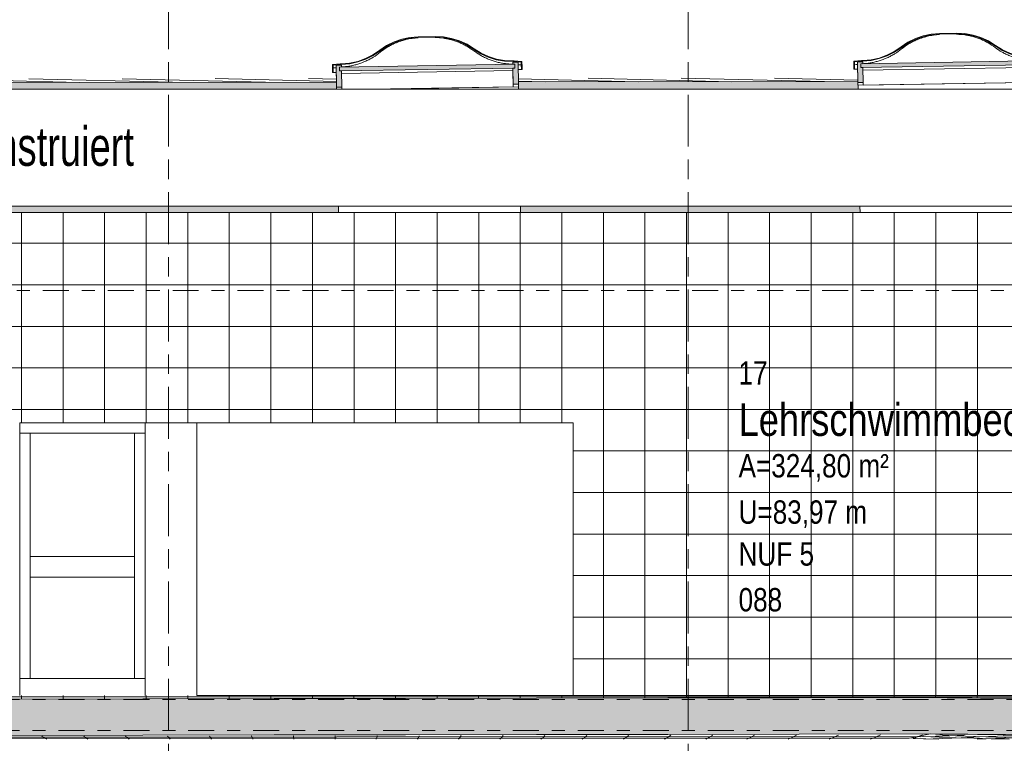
# Model space of a CAD drawing. Header units: metres. Extents: x -28 to 176, y -14 to 869.
# Tile 50 of 60: x 71.05 to 78.63, y -3.13 to 2.44. Entities that reach past the tile are written whole.
import ezdxf

# ---------------------------------------------------------------- set-up
doc = ezdxf.new("R2010")
doc.units = ezdxf.units.M
doc.linetypes.add('_Ebene_', pattern=[0.4, 0.2, -0.1, 0, -0.1])
doc.linetypes.add('_Rasterlinie_', pattern=[0.75, 0.4, -0.1, 0.15, -0.1])
for name, color, linetype, lineweight in [('A_Ebenen', 130, 'Continuous', 5), ('A_Fassade', 113, 'Continuous', 5), ('A_Fenster', 45, 'Continuous', 5), ('A_Geschossdecken', 7, 'Continuous', 5), ('A_Geschossdecken_Oberflächenschraffur', 7, 'Continuous', 5), ('A_Geschossdecken_Schraffur', 7, 'Continuous', 5), ('A_Linien_Feine Linien', 7, 'Continuous', 5), ('A_Notizen', 130, 'Continuous', 5), ('A_Raster', 128, 'Continuous', 5), ('A_Raum-Txt', 16, 'Continuous', 5), ('A_Tragwerksstützen', 7, 'Continuous', 5), ('A_Wand', 244, 'Continuous', 5), ('A_Wände_Oberflächenschraffur', 244, 'Continuous', 5)]:
    doc.layers.add(name, color=color, linetype=linetype, lineweight=lineweight)
doc.styles.add('Arial', font='arial.ttf', dxfattribs={"width": 0.8, "height": 0.18})
doc.styles.add('Arial_1', font='arial.ttf', dxfattribs={"width": 0.7, "height": 0.3})
doc.styles.add('Arial_B', font='txt', dxfattribs={"width": 0.8, "height": 0.25})
pattern_1 = [(0, (65.621176, -2.775), (0, 0.021), []), (90, (65.62118, -2.775), (-0.32, 2e-17), [])]
pattern_2 = [(359.998, (65.620176, -2.775), (7.33e-07, 0.021), []), (90, (65.62018, -2.775), (-0.32, 2e-17), [])]
pattern_3 = [(0, (65.62118, 18.958), (0, 0.32), []), (90, (65.62118, 18.958), (-0.32, 2e-17), [])]

# ---------------------------------------------------------------- blocks, each defined once
blk = doc.blocks.new('FP_37-D')
at = {"layer": 'A_Geschossdecken_Oberflächenschraffur', "color": 133}
for p, q in [((-3.2478, -3.0964), (1.2434, -3.0945)), ((-3.2478, -3.0964), (1.2434, -3.0945)), ((-3.2477, -3.0892), (1.2733, -3.0847)), ((-3.2477, -3.0892), (1.2733, -3.0847)), ((-0.9754, -3.0911), (-0.995, -3.0796)), ((-0.9754, -3.0911), (-0.995, -3.0796)), ((-0.9565, -3.1026), (-0.9754, -3.0911)), ((-0.9565, -3.1026), (-0.9754, -3.0911)), ((-0.6554, -3.0908), (-0.6721, -3.0791)), ((-0.6554, -3.0908), (-0.6721, -3.0791)), ((-0.6394, -3.1026), (-0.6554, -3.0908)), ((-0.6394, -3.1026), (-0.6554, -3.0908)), ((-0.3354, -3.0906), (-0.3492, -3.0786)), ((-0.3354, -3.0906), (-0.3492, -3.0786)), ((-0.3222, -3.1026), (-0.3354, -3.0906)), ((-0.3222, -3.1026), (-0.3354, -3.0906)), ((-0.0154, -3.0903), (-0.0263, -3.0781)), ((-0.0154, -3.0903), (-0.0263, -3.0781)), ((-0.0051, -3.1026), (-0.0154, -3.0903)), ((-0.0051, -3.1026), (-0.0154, -3.0903)), ((0.3046, -3.0901), (0.2965, -3.0776)), ((0.3046, -3.0901), (0.2965, -3.0776)), ((0.312, -3.1026), (0.3046, -3.0901)), ((0.312, -3.1026), (0.3046, -3.0901)), ((0.6246, -3.0898), (0.6194, -3.0771)), ((0.6246, -3.0898), (0.6194, -3.0771)), ((0.6291, -3.1026), (0.6246, -3.0898)), ((0.6291, -3.1026), (0.6246, -3.0898)), ((0.9446, -3.0896), (0.9423, -3.0766)), ((0.9446, -3.0896), (0.9423, -3.0766)), ((0.9463, -3.1026), (0.9446, -3.0896)), ((0.9463, -3.1026), (0.9446, -3.0896)), ((1.2434, -3.0945), (5.733, -3.0927)), ((1.2434, -3.0945), (5.733, -3.0927)), ((1.2634, -3.1026), (1.2646, -3.0893)), ((1.2634, -3.1026), (1.2646, -3.0893)), ((1.2646, -3.0893), (1.2652, -3.0761)), ((1.2646, -3.0893), (1.2652, -3.0761)), ((1.2733, -3.0847), (5.7927, -3.0804)), ((1.2733, -3.0847), (5.7927, -3.0804)), ((1.5805, -3.1026), (1.5846, -3.0891)), ((1.5805, -3.1026), (1.5846, -3.0891)), ((1.5846, -3.0891), (1.5881, -3.0757)), ((1.5846, -3.0891), (1.5881, -3.0757)), ((1.8976, -3.1026), (1.9046, -3.0889)), ((1.8976, -3.1026), (1.9046, -3.0889)), ((1.9046, -3.0889), (1.9109, -3.0752)), ((1.9046, -3.0889), (1.9109, -3.0752)), ((2.2147, -3.1026), (2.2246, -3.0886)), ((2.2147, -3.1026), (2.2246, -3.0886)), ((2.2246, -3.0886), (2.2338, -3.0747)), ((2.2246, -3.0886), (2.2338, -3.0747)), ((2.5319, -3.1026), (2.5446, -3.0884)), ((2.5319, -3.1026), (2.5446, -3.0884)), ((2.5446, -3.0884), (2.5567, -3.0742)), ((2.5446, -3.0884), (2.5567, -3.0742)), ((2.849, -3.1026), (2.8646, -3.0881)), ((2.849, -3.1026), (2.8646, -3.0881)), ((2.8646, -3.0881), (2.8796, -3.0737)), ((2.8646, -3.0881), (2.8796, -3.0737)), ((3.1661, -3.1026), (3.1846, -3.0879)), ((3.1661, -3.1026), (3.1846, -3.0879)), ((3.1846, -3.0879), (3.2024, -3.0732)), ((3.1846, -3.0879), (3.2024, -3.0732)), ((3.4832, -3.1026), (3.5046, -3.0876)), ((3.4832, -3.1026), (3.5046, -3.0876)), ((3.5046, -3.0876), (3.5253, -3.0727)), ((3.5046, -3.0876), (3.5253, -3.0727)), ((3.8004, -3.1026), (3.8246, -3.0874)), ((3.8004, -3.1026), (3.8246, -3.0874)), ((3.8246, -3.0874), (3.8482, -3.0722)), ((3.8246, -3.0874), (3.8482, -3.0722)), ((4.1175, -3.1026), (4.1446, -3.0871)), ((4.1175, -3.1026), (4.1446, -3.0871)), ((4.1446, -3.0871), (4.1711, -3.0717)), ((4.1446, -3.0871), (4.1711, -3.0717)), ((4.4346, -3.1026), (4.4646, -3.0869)), ((4.4346, -3.1026), (4.4646, -3.0869)), ((4.4646, -3.0869), (4.494, -3.0712)), ((4.4646, -3.0869), (4.494, -3.0712)), ((4.7517, -3.1026), (4.7846, -3.0866)), ((4.7517, -3.1026), (4.7846, -3.0866)), ((4.7846, -3.0866), (4.8168, -3.0707)), ((4.7846, -3.0866), (4.8168, -3.0707)), ((5.0688, -3.1026), (5.1046, -3.0864)), ((5.0688, -3.1026), (5.1046, -3.0864)), ((5.1046, -3.0864), (5.1397, -3.0702)), ((5.1046, -3.0864), (5.1397, -3.0702)), ((5.386, -3.1026), (5.4246, -3.0861)), ((5.386, -3.1026), (5.4246, -3.0861)), ((5.4246, -3.0861), (5.4626, -3.0697)), ((5.4246, -3.0861), (5.4626, -3.0697)), ((5.7222, -3.0949), (5.7855, -3.0692)), ((5.7222, -3.0949), (5.7855, -3.0692))]:
    blk.add_line(p, q, dxfattribs=at)
blk = doc.blocks.new('FP_38-D')
at = {"layer": 'A_Geschossdecken_Oberflächenschraffur', "color": 133}
for p, q in [((5.813, -3.0997), (5.7142, -3.0966)), ((5.813, -3.0997), (5.7142, -3.0966)), ((5.77, -3.0851), (5.8838, -3.0803)), ((5.77, -3.0851), (5.8838, -3.0803)), ((5.9145, -3.087), (5.7836, -3.0822)), ((5.9145, -3.087), (5.7836, -3.0822)), ((5.7967, -3.1026), (5.9415, -3.0963)), ((5.7967, -3.1026), (5.9415, -3.0963)), ((5.9127, -3.1026), (5.813, -3.0997)), ((5.9127, -3.1026), (5.813, -3.0997)), ((5.8838, -3.0803), (5.9964, -3.0757)), ((5.8838, -3.0803), (5.9964, -3.0757)), ((6.0416, -3.0756), (5.8903, -3.0695)), ((6.0416, -3.0756), (5.8903, -3.0695)), ((6.047, -3.0914), (5.9145, -3.087)), ((6.047, -3.0914), (5.9145, -3.087)), ((5.9415, -3.0963), (6.0845, -3.0904)), ((5.9415, -3.0963), (6.0845, -3.0904)), ((5.9964, -3.0757), (6.1078, -3.0714)), ((5.9964, -3.0757), (6.1078, -3.0714)), ((6.1951, -3.0812), (6.0416, -3.0756)), ((6.1951, -3.0812), (6.0416, -3.0756)), ((6.1811, -3.0954), (6.047, -3.0914)), ((6.1811, -3.0954), (6.047, -3.0914)), ((6.0845, -3.0904), (6.2255, -3.0848)), ((6.0845, -3.0904), (6.2255, -3.0848)), ((6.3167, -3.0992), (6.1811, -3.0954)), ((6.3167, -3.0992), (6.1811, -3.0954)), ((6.3508, -3.0864), (6.1951, -3.0812)), ((6.3508, -3.0864), (6.1951, -3.0812)), ((6.2069, -3.1026), (6.3485, -3.097)), ((6.2069, -3.1026), (6.3485, -3.097)), ((6.2255, -3.0848), (6.3646, -3.0797)), ((6.2255, -3.0848), (6.3646, -3.0797)), ((6.4539, -3.1026), (6.3167, -3.0992)), ((6.4539, -3.1026), (6.3167, -3.0992)), ((6.3485, -3.097), (6.4882, -3.0918)), ((6.3485, -3.097), (6.4882, -3.0918)), ((6.5086, -3.0911), (6.3508, -3.0864)), ((6.5086, -3.0911), (6.3508, -3.0864)), ((6.3646, -3.0797), (6.5018, -3.075)), ((6.3646, -3.0797), (6.5018, -3.075)), ((6.5616, -3.0795), (6.4067, -3.0741)), ((6.5616, -3.0795), (6.4067, -3.0741)), ((6.4882, -3.0918), (6.626, -3.0869)), ((6.4882, -3.0918), (6.626, -3.0869)), ((6.6686, -3.0954), (6.5086, -3.0911)), ((6.6686, -3.0954), (6.5086, -3.0911)), ((6.7186, -3.0845), (6.5616, -3.0795)), ((6.7186, -3.0845), (6.5616, -3.0795)), ((6.6171, -3.1026), (6.7555, -3.0977)), ((6.6171, -3.1026), (6.7555, -3.0977)), ((6.626, -3.0869), (6.7619, -3.0825)), ((6.626, -3.0869), (6.7619, -3.0825)), ((6.8307, -3.0992), (6.6686, -3.0954)), ((6.8307, -3.0992), (6.6686, -3.0954)), ((6.8778, -3.089), (6.7186, -3.0845)), ((6.8778, -3.089), (6.7186, -3.0845)), ((6.7555, -3.0977), (6.892, -3.0932)), ((6.7555, -3.0977), (6.892, -3.0932)), ((6.7619, -3.0825), (6.8958, -3.0785)), ((6.7619, -3.0825), (6.8958, -3.0785)), ((6.995, -3.1026), (6.8307, -3.0992)), ((6.995, -3.1026), (6.8307, -3.0992)), ((7.0391, -3.0931), (6.8778, -3.089)), ((7.0391, -3.0931), (6.8778, -3.089)), ((6.892, -3.0932), (7.0265, -3.0891)), ((6.892, -3.0932), (7.0265, -3.0891)), ((7.0815, -3.0835), (6.9231, -3.0787)), ((7.0815, -3.0835), (6.9231, -3.0787)), ((7.0265, -3.0891), (7.1591, -3.0853)), ((7.0265, -3.0891), (7.1591, -3.0853)), ((7.0274, -3.1026), (7.1625, -3.0984)), ((7.0274, -3.1026), (7.1625, -3.0984)), ((7.2027, -3.0967), (7.0391, -3.0931)), ((7.2027, -3.0967), (7.0391, -3.0931)), ((7.242, -3.0878), (7.0815, -3.0835)), ((7.242, -3.0878), (7.0815, -3.0835)), ((7.1591, -3.0853), (7.2897, -3.082)), ((7.1591, -3.0853), (7.2897, -3.082)), ((7.1625, -3.0984), (7.2957, -3.0946)), ((7.1625, -3.0984), (7.2957, -3.0946)), ((7.3684, -3.0999), (7.2027, -3.0967)), ((7.3684, -3.0999), (7.2027, -3.0967)), ((7.4047, -3.0917), (7.242, -3.0878)), ((7.4047, -3.0917), (7.242, -3.0878)), ((7.2957, -3.0946), (7.4269, -3.0912)), ((7.2957, -3.0946), (7.4269, -3.0912)), ((7.5362, -3.1026), (7.3684, -3.0999)), ((7.5362, -3.1026), (7.3684, -3.0999)), ((7.5696, -3.0951), (7.4047, -3.0917)), ((7.5696, -3.0951), (7.4047, -3.0917)), ((7.4269, -3.0912), (7.5562, -3.0882)), ((7.4269, -3.0912), (7.5562, -3.0882)), ((7.4376, -3.1026), (7.5694, -3.0991)), ((7.4376, -3.1026), (7.5694, -3.0991)), ((7.6013, -3.0875), (7.4394, -3.0834)), ((7.6013, -3.0875), (7.4394, -3.0834)), ((7.5562, -3.0882), (7.6836, -3.0856)), ((7.5562, -3.0882), (7.6836, -3.0856)), ((7.5694, -3.0991), (7.6994, -3.096)), ((7.5694, -3.0991), (7.6994, -3.096)), ((7.7367, -3.098), (7.5696, -3.0951)), ((7.7367, -3.098), (7.5696, -3.0951)), ((7.7653, -3.0911), (7.6013, -3.0875)), ((7.7653, -3.0911), (7.6013, -3.0875)), ((7.6994, -3.096), (7.8273, -3.0933)), ((7.6994, -3.096), (7.8273, -3.0933)), ((7.9059, -3.1005), (7.7367, -3.098)), ((7.9059, -3.1005), (7.7367, -3.098)), ((7.9316, -3.0943), (7.7653, -3.0911)), ((7.9316, -3.0943), (7.7653, -3.0911)), ((7.8273, -3.0933), (7.9534, -3.091)), ((7.8273, -3.0933), (7.9534, -3.091)), ((7.8478, -3.1026), (7.9764, -3.0998)), ((7.8478, -3.1026), (7.9764, -3.0998)), ((8.0774, -3.1026), (7.9059, -3.1005)), ((8.0774, -3.1026), (7.9059, -3.1005)), ((8.1001, -3.0971), (7.9316, -3.0943)), ((8.1001, -3.0971), (7.9316, -3.0943)), ((7.9534, -3.091), (8.0775, -3.0891)), ((7.9534, -3.091), (8.0775, -3.0891)), ((8.1006, -3.0911), (7.9555, -3.088)), ((8.1006, -3.0911), (7.9555, -3.088)), ((7.9764, -3.0998), (8.103, -3.0974)), ((7.9764, -3.0998), (8.103, -3.0974)), ((8.2707, -3.0994), (8.1001, -3.0971)), ((8.2707, -3.0994), (8.1001, -3.0971)), ((8.2475, -3.0938), (8.1006, -3.0911)), ((8.2475, -3.0938), (8.1006, -3.0911)), ((8.103, -3.0974), (8.2277, -3.0955)), ((8.103, -3.0974), (8.2277, -3.0955)), ((8.2277, -3.0955), (8.3504, -3.0939)), ((8.2277, -3.0955), (8.3504, -3.0939)), ((8.396, -3.0961), (8.2475, -3.0938)), ((8.396, -3.0961), (8.2475, -3.0938)), ((8.258, -3.1026), (8.3703, -3.1007)), ((8.258, -3.1026), (8.3703, -3.1007)), ((8.4435, -3.1012), (8.2707, -3.0994)), ((8.4435, -3.1012), (8.2707, -3.0994)), ((8.3504, -3.0939), (8.4536, -3.0929)), ((8.3504, -3.0939), (8.4536, -3.0929)), ((8.3703, -3.1007), (8.4536, -3.0996)), ((8.3703, -3.1007), (8.4536, -3.0996)), ((8.4536, -3.0969), (8.396, -3.0961)), ((8.4536, -3.0969), (8.396, -3.0961)), ((8.4536, -3.1013), (8.4435, -3.1012)), ((8.4536, -3.1013), (8.4435, -3.1012)), ((8.6975, -3.0963), (8.6936, -3.0963)), ((8.6975, -3.0963), (8.6936, -3.0963)), ((8.6936, -3.0971), (8.6976, -3.0971)), ((8.6936, -3.0971), (8.6976, -3.0971)), ((8.6981, -3.0998), (8.6936, -3.0997)), ((8.6981, -3.0998), (8.6936, -3.0997)), ((8.6936, -3.1023), (8.6985, -3.1022)), ((8.6936, -3.1023), (8.6985, -3.1022))]:
    blk.add_line(p, q, dxfattribs=at)
blk = doc.blocks.new('STB Stütze - rechteckig1 - STB 400 x 400-8104272-D')
at = {"layer": 'A_Tragwerksstützen', "color": 250, "lineweight": 9}
for p, q in [((-0.2, -0.6651), (0.2, -0.6651)), ((0.2, -0.6651), (0.2, -2.7655))]:
    blk.add_line(p, q, dxfattribs=at)
blk = doc.blocks.new('Rectangular Mullion - 80mm x 80mm-8069867-D')
at = {"layer": 'A_Fassade', "color": 250, "lineweight": 9}
for p, q in [((-0.28, -0.7451), (-0.2, -0.7451)), ((-0.28, -1.7751), (-0.28, -0.7451)), ((-0.2, -1.7751), (-0.2, -0.7451))]:
    blk.add_line(p, q, dxfattribs=at)
blk = doc.blocks.new('Rectangular Mullion - 80mm x 80mm-8069870-D')
at = {"layer": 'A_Fassade', "color": 250, "lineweight": 9}
for p, q in [((-1.165, -0.7451), (-1.165, -0.6651)), ((-0.2, -0.6651), (-1.165, -0.6651)), ((-0.2, -0.6651), (-0.2, -0.7451)), ((-0.2, -0.7451), (-1.165, -0.7451))]:
    blk.add_line(p, q, dxfattribs=at)
blk = doc.blocks.new('Rectangular Mullion - 80mm x 160mm-8069873-D')
at = {"layer": 'A_Fassade', "color": 250, "lineweight": 9}
for p, q in [((-1.165, -2.7664), (-1.165, -2.6351)), ((-1.165, -2.6351), (-0.2, -2.6351)), ((-0.2, -2.6351), (-0.2, -2.7664))]:
    blk.add_line(p, q, dxfattribs=at)
blk = doc.blocks.new('Rectangular Mullion - 80mm x 80mm-8069874-D')
at = {"layer": 'A_Fassade', "color": 250, "lineweight": 9}
for p, q in [((-1.165, -1.7751), (-1.165, -2.6351)), ((-1.085, -1.7751), (-1.085, -2.6351)), ((-1.085, -2.6351), (-1.165, -2.6351))]:
    blk.add_line(p, q, dxfattribs=at)
blk = doc.blocks.new('Rectangular Mullion - 80mm x 80mm-8069879-D')
at = {"layer": 'A_Fassade', "color": 250, "lineweight": 9}
for p, q in [((-0.28, -2.6351), (-0.28, -1.7751)), ((-0.2, -2.6351), (-0.2, -1.7751)), ((-0.2, -2.6351), (-0.28, -2.6351))]:
    blk.add_line(p, q, dxfattribs=at)
blk = doc.blocks.new('Rectangular Mullion - 80mm x 80mm-8069880-D')
at = {"layer": 'A_Fassade', "color": 250, "lineweight": 9}
for p, q in [((-1.165, -0.7451), (-1.085, -0.7451)), ((-1.165, -0.7451), (-1.165, -1.7751)), ((-1.085, -0.7451), (-1.085, -1.7751))]:
    blk.add_line(p, q, dxfattribs=at)
blk = doc.blocks.new('Rectangular Mullion - 80mm x 160mm-8069882-D')
at = {"layer": 'A_Fassade', "color": 250, "lineweight": 9}
for p, q in [((-1.085, -1.8551), (-1.085, -1.6951)), ((-0.28, -1.6951), (-1.085, -1.6951)), ((-0.28, -1.6951), (-0.28, -1.8551)), ((-0.28, -1.8551), (-1.085, -1.8551))]:
    blk.add_line(p, q, dxfattribs=at)
blk = doc.blocks.new('FE Dachkuppel rechteckig - 2320 x 1400-V47-D')
at = {"layer": 'A_Fenster', "lineweight": 9}
for points in [[(1.2431, 2.0547), (1.2481, 2.0548), (1.2475, 2.0902), (1.3124, 2.0961), (1.3765, 2.1013), (1.4394, 2.1146), (1.5001, 2.136), (1.5575, 2.1649), (1.622, 2.2084), (1.6766, 2.2441), (1.7486, 2.2762), (1.8247, 2.2962), (1.9031, 2.3038), (2.0351, 2.306), (2.1136, 2.301), (2.1904, 2.2834), (2.2634, 2.2537), (2.385, 2.1785), (2.4434, 2.1514), (2.5047, 2.1321), (2.568, 2.1207), (2.6973, 2.1139), (2.6979, 2.0785), (2.7029, 2.0785), (2.7022, 2.1186), (2.6321, 2.1227), (2.5685, 2.1257), (2.5059, 2.1369), (2.4452, 2.1561), (2.3874, 2.1829), (2.2797, 2.2508), (2.222, 2.2776), (2.1612, 2.2968), (2.0986, 2.3079), (2.035, 2.311), (1.903, 2.3088), (1.8395, 2.3037), (1.7773, 2.2905), (1.7172, 2.2693), (1.6604, 2.2407), (1.5549, 2.1692), (1.4981, 2.1406), (1.438, 2.1195), (1.3726, 2.106), (1.2424, 2.0947), (1.2429, 2.0619)], [(1.2982, 2.0458), (2.648, 2.0679), (2.6475, 2.0979), (1.2977, 2.0758), (1.2979, 2.0619)]]:
    blk.add_hatch(color=253, dxfattribs=at).paths.add_polyline_path(points, flags=0)
h = blk.add_hatch(color=253, dxfattribs=at)
h.paths.add_polyline_path([(1.2753, 1.9204), (1.3153, 1.921), (1.3132, 2.0461), (1.2982, 2.0458), (1.2977, 2.0758), (1.3127, 2.0761), (1.3125, 2.0911), (1.2725, 2.0869), (1.2729, 2.0619)], flags=0)
h.paths.add_polyline_path([(2.6351, 1.9426), (2.6751, 1.9433), (2.6723, 2.1098), (2.6323, 2.1127), (2.6325, 2.0977), (2.6475, 2.0979), (2.648, 2.0679), (2.633, 2.0676), (2.6331, 2.0619)], flags=0)
at = {"layer": 'A_Fenster', "color": 250, "lineweight": 9}
for p, q in [((2.035, 2.311), (1.903, 2.3088)), ((1.9031, 2.3038), (2.0351, 2.306)), ((1.3023, 2.1009), (1.2424, 2.0947)), ((1.2424, 2.0947), (1.2431, 2.0547)), ((1.2424, 2.0947), (1.2426, 2.0729)), ((1.2426, 2.0729), (1.2433, 2.0329)), ((1.2431, 2.0547), (1.2481, 2.0548)), ((1.2433, 2.0329), (1.2431, 2.0547)), ((1.2475, 2.0902), (1.3026, 2.0959)), ((1.2481, 2.0548), (1.2475, 2.0902)), ((1.2478, 2.0686), (1.2728, 2.0719)), ((1.2478, 2.0685), (1.2728, 2.0689)), ((1.2481, 2.0548), (1.2482, 2.0331)), ((1.3125, 2.0911), (1.2725, 2.0869)), ((1.2725, 2.0869), (1.2753, 1.9204)), ((1.2725, 2.0869), (1.2727, 2.066)), ((1.2727, 2.066), (1.2743, 1.9698)), ((2.6475, 2.0979), (1.2977, 2.0758)), ((1.2977, 2.0758), (1.3127, 2.0761)), ((1.2982, 2.0458), (1.2977, 2.0758)), ((1.2977, 2.0758), (1.2982, 2.0458)), ((1.2982, 2.0458), (2.648, 2.0679)), ((1.3123, 2.1011), (1.3023, 2.1009)), ((1.3026, 2.0959), (1.3124, 2.0961)), ((1.3027, 2.0901), (1.3026, 2.0959)), ((1.3127, 2.0761), (1.3125, 2.0911)), ((2.6332, 2.0478), (1.3135, 2.0263)), ((2.6421, 2.1228), (2.6321, 2.1227)), ((2.6322, 2.1177), (2.642, 2.1178)), ((2.6723, 2.1098), (2.6323, 2.1127)), ((2.6323, 2.1127), (2.6325, 2.0977)), ((2.6323, 2.1127), (2.6324, 2.0977)), ((2.6325, 2.0977), (2.6475, 2.0979)), ((2.648, 2.0679), (2.633, 2.0676)), ((2.633, 2.0676), (2.6351, 1.9426)), ((2.633, 2.0676), (2.6332, 2.0478)), ((2.6332, 2.0478), (2.6353, 1.9229)), ((2.642, 2.1178), (2.6973, 2.1139)), ((2.642, 2.1178), (2.642, 2.112)), ((2.7022, 2.1186), (2.6421, 2.1228)), ((2.6475, 2.0979), (2.648, 2.0679)), ((2.648, 2.0679), (2.6475, 2.0979)), ((2.6751, 1.9433), (2.6723, 2.1098)), ((2.6726, 2.0947), (2.6975, 2.0922)), ((2.6726, 2.0918), (2.6975, 2.0922)), ((2.6732, 2.0564), (2.6981, 2.0568)), ((2.6732, 2.0563), (2.7031, 2.0568)), ((2.6973, 2.1139), (2.6979, 2.0785)), ((2.6975, 2.0922), (2.6973, 2.1139)), ((2.6975, 2.0922), (2.6981, 2.0568)), ((2.6979, 2.0785), (2.7029, 2.0785)), ((2.6981, 2.0568), (2.6979, 2.0785)), ((2.7029, 2.0785), (2.7022, 2.1186)), ((2.7029, 2.0785), (2.7031, 2.0568)), ((1.2433, 2.0329), (1.2734, 2.0334)), ((1.2482, 2.0331), (1.2734, 2.0335)), ((1.3132, 2.0461), (1.2982, 2.0458)), ((1.3153, 1.921), (1.3132, 2.0461)), ((1.2753, 1.9204), (1.3153, 1.921)), ((1.3154, 1.9049), (1.3153, 1.921)), ((2.6353, 1.9229), (1.5334, 1.9049)), ((1.602, 1.9049), (2.6753, 1.9224)), ((2.6351, 1.9426), (2.6751, 1.9433)), ((2.6351, 1.9426), (2.6353, 1.9229)), ((2.6753, 1.9224), (2.6751, 1.9433))]:
    blk.add_line(p, q, dxfattribs=at)
at = {"layer": 'A_Fenster', "color": 250, "lineweight": 9, "flags": 128}
for points in [[(1.903, 2.3088), (1.8395, 2.3037), (1.7773, 2.2905), (1.7172, 2.2693), (1.6604, 2.2407), (1.6077, 2.205)], [(1.6107, 2.201), (1.6766, 2.2441), (1.7486, 2.2762), (1.8247, 2.2962), (1.9031, 2.3038)], [(2.3336, 2.2168), (2.2797, 2.2508), (2.222, 2.2776), (2.1612, 2.2968), (2.0986, 2.3079), (2.035, 2.311)], [(2.0351, 2.306), (2.1136, 2.301), (2.1904, 2.2834), (2.2634, 2.2537), (2.3306, 2.2128)], [(1.6077, 2.205), (1.5549, 2.1692), (1.4981, 2.1406), (1.438, 2.1195), (1.3758, 2.1062), (1.3123, 2.1011)], [(1.3124, 2.0961), (1.3765, 2.1013), (1.4394, 2.1146), (1.5001, 2.136), (1.5575, 2.1649), (1.6107, 2.201)], [(2.3306, 2.2128), (2.385, 2.1785), (2.4434, 2.1514), (2.5047, 2.1321), (2.568, 2.1207), (2.6322, 2.1177)], [(2.6321, 2.1227), (2.5685, 2.1257), (2.5059, 2.1369), (2.4452, 2.1561), (2.3874, 2.1829), (2.3336, 2.2168)]]:
    blk.add_lwpolyline(points, dxfattribs=at)
at = {"layer": 'A_Fenster', "color": 250, "lineweight": 9}
for points, knots in [([(1.6108, 2.1895), (1.6274, 2.2029), (1.6536, 2.2213), (1.6905, 2.2425), (1.7167, 2.2554), (1.7411, 2.2658), (1.7635, 2.2741), (1.7862, 2.2813), (1.8092, 2.2874), (1.8325, 2.2924), (1.8637, 2.2976), (1.8873, 2.2998), (1.9031, 2.3005)], [0, 0, 0, 0, 0.2, 0.3, 0.4, 0.475, 0.55, 0.625, 0.7, 0.775, 0.85, 1, 1, 1, 1]), ([(2.0351, 2.3026), (2.0562, 2.3024), (2.0877, 2.3), (2.1293, 2.2928), (2.1551, 2.2866), (2.1754, 2.2807), (2.1955, 2.2741), (2.2203, 2.2648), (2.2494, 2.2516), (2.287, 2.2317), (2.3136, 2.2141), (2.3307, 2.2013)], [-1, -1, -1, -1, -0.8, -0.7, -0.6, -0.55, -0.5, -0.4, -0.3, -0.2, 0, 0, 0, 0]), ([(2.3307, 2.2013), (2.3482, 2.1882), (2.3753, 2.1702), (2.4137, 2.1499), (2.4532, 2.132), (2.4942, 2.1179), (2.5362, 2.1079), (2.5681, 2.1024), (2.6001, 2.0989), (2.6216, 2.0979), (2.6324, 2.0978)], [-1, -1, -1, -1, -0.8, -0.7, -0.6, -0.4, -0.3, -0.2, -0.1, 0, 0, 0, 0]), ([(1.3127, 2.0763), (1.3234, 2.0767), (1.3448, 2.0784), (1.3767, 2.0829), (1.4084, 2.0894), (1.45, 2.1009), (1.4906, 2.1163), (1.5295, 2.1354), (1.5672, 2.157), (1.5939, 2.1759), (1.6108, 2.1895)], [0.0004661, 0.0004661, 0.0004661, 0.0004661, 0.1, 0.2, 0.3, 0.4, 0.6, 0.7, 0.8, 1, 1, 1, 1])]:
    blk.add_open_spline(points, degree=3, knots=knots, dxfattribs=at)
blk = doc.blocks.new('FE Dachkuppel rechteckig - 2320 x 1400-8069988-D')
at = {"layer": 'A_Fenster', "lineweight": 9}
for points in [[(5.2577, 2.0803), (5.2627, 2.0804), (5.2621, 2.1158), (5.327, 2.1217), (5.3911, 2.1269), (5.454, 2.1402), (5.5147, 2.1616), (5.5721, 2.1905), (5.6253, 2.2266), (5.6912, 2.2697), (5.7632, 2.3018), (5.8393, 2.3218), (5.9177, 2.3294), (6.0497, 2.3316), (6.1283, 2.3266), (6.205, 2.309), (6.278, 2.2793), (6.3996, 2.2041), (6.458, 2.177), (6.5223, 2.1571), (6.5826, 2.1463), (6.7119, 2.1395), (6.7125, 2.1041), (6.7175, 2.1041), (6.7168, 2.1442), (6.6468, 2.1483), (6.5832, 2.1513), (6.5205, 2.1625), (6.4598, 2.1817), (6.402, 2.2084), (6.2882, 2.2792), (6.2366, 2.3032), (6.1759, 2.3223), (6.1132, 2.3335), (6.0496, 2.3366), (5.9176, 2.3344), (5.8542, 2.3293), (5.7919, 2.3161), (5.7318, 2.2949), (5.675, 2.2663), (5.5696, 2.1948), (5.5127, 2.1662), (5.4527, 2.1451), (5.3904, 2.1318), (5.257, 2.1203)], [(5.3128, 2.0714), (6.6627, 2.0935), (6.6622, 2.1235), (5.3123, 2.1014)]]:
    blk.add_hatch(color=253, dxfattribs=at).paths.add_polyline_path(points, flags=0)
h = blk.add_hatch(color=253, dxfattribs=at)
h.paths.add_polyline_path([(5.2897, 1.956), (5.3297, 1.9566), (5.3278, 2.0717), (5.3128, 2.0714), (5.3123, 2.1014), (5.3273, 2.1017), (5.3271, 2.1167), (5.2872, 2.1125), (5.288, 2.0619)], flags=0)
h.paths.add_polyline_path([(6.6495, 1.9782), (6.6895, 1.9789), (6.687, 2.1354), (6.6469, 2.1383), (6.6472, 2.1233), (6.6622, 2.1235), (6.6627, 2.0935), (6.6477, 2.0932), (6.6482, 2.0619)], flags=0)
at = {"layer": 'A_Fenster', "color": 250, "lineweight": 9}
for p, q in [((6.0496, 2.3366), (5.9176, 2.3344)), ((5.9177, 2.3294), (6.0497, 2.3316)), ((5.3169, 2.1265), (5.257, 2.1203)), ((6.6622, 2.1235), (5.3123, 2.1014)), ((5.3269, 2.1267), (5.3169, 2.1265)), ((6.6568, 2.1484), (6.6468, 2.1483)), ((6.6468, 2.1433), (6.6566, 2.1434)), ((6.687, 2.1354), (6.6469, 2.1383)), ((6.6469, 2.1383), (6.6472, 2.1233)), ((6.6469, 2.1383), (6.6471, 2.1232)), ((6.6472, 2.1233), (6.6622, 2.1235)), ((6.6566, 2.1434), (6.7119, 2.1395)), ((6.6566, 2.1434), (6.6567, 2.1376)), ((6.7168, 2.1442), (6.6568, 2.1484)), ((6.6622, 2.1235), (6.6627, 2.0935)), ((6.6627, 2.0935), (6.6622, 2.1235)), ((6.6895, 1.9789), (6.687, 2.1354)), ((6.7119, 2.1395), (6.7125, 2.1041)), ((6.7121, 2.1176), (6.7119, 2.1395)), ((6.7175, 2.1041), (6.7168, 2.1442)), ((5.257, 2.1203), (5.2577, 2.0803)), ((5.257, 2.1203), (5.2572, 2.0982)), ((5.2572, 2.0982), (5.2579, 2.0583)), ((5.2577, 2.0803), (5.2627, 2.0804)), ((5.2579, 2.0583), (5.2577, 2.0803)), ((5.2579, 2.0583), (5.288, 2.0588)), ((5.2621, 2.1158), (5.3172, 2.1215)), ((5.2627, 2.0804), (5.2621, 2.1158)), ((5.2625, 2.0939), (5.2874, 2.0972)), ((5.2625, 2.0939), (5.2875, 2.0943)), ((5.2627, 2.0804), (5.2629, 2.0585)), ((5.2629, 2.0585), (5.288, 2.0589)), ((5.3271, 2.1167), (5.2872, 2.1125)), ((5.2872, 2.1125), (5.2897, 1.956)), ((5.2872, 2.1125), (5.2873, 2.0913)), ((5.2873, 2.0913), (5.2893, 1.9738)), ((5.3123, 2.1014), (5.3273, 2.1017)), ((5.3128, 2.0714), (5.3123, 2.1014)), ((5.3123, 2.1014), (5.3128, 2.0714)), ((5.3128, 2.0714), (6.6627, 2.0935)), ((5.3278, 2.0717), (5.3128, 2.0714)), ((5.3172, 2.1215), (5.327, 2.1217)), ((5.3173, 2.1157), (5.3172, 2.1215)), ((5.3273, 2.1017), (5.3271, 2.1167)), ((5.3297, 1.9566), (5.3278, 2.0717)), ((6.6478, 2.0732), (5.3282, 2.0516)), ((6.6627, 2.0935), (6.6477, 2.0932)), ((6.6477, 2.0932), (6.6495, 1.9782)), ((6.6477, 2.0932), (6.6478, 2.0732)), ((6.6478, 2.0732), (6.6497, 1.9583)), ((6.6872, 2.12), (6.7121, 2.1176)), ((6.6873, 2.1172), (6.7121, 2.1176)), ((6.6878, 2.0818), (6.7127, 2.0822)), ((6.6878, 2.0816), (6.7177, 2.0821)), ((6.7121, 2.1176), (6.7127, 2.0822)), ((6.7125, 2.1041), (6.7175, 2.1041)), ((6.7127, 2.0822), (6.7125, 2.1041)), ((6.7175, 2.1041), (6.7177, 2.0821)), ((6.6495, 1.9782), (6.6895, 1.9789)), ((6.6495, 1.9782), (6.6497, 1.9583)), ((6.6896, 1.9694), (6.6895, 1.9789)), ((5.2897, 1.956), (5.3297, 1.9566)), ((5.2901, 1.9349), (6.6897, 1.9578)), ((5.3299, 1.9367), (5.3297, 1.9566)), ((6.6497, 1.9583), (5.3299, 1.9367)), ((6.6897, 1.9578), (6.6896, 1.9694))]:
    blk.add_line(p, q, dxfattribs=at)
at = {"layer": 'A_Fenster', "color": 250, "lineweight": 9, "flags": 128}
for points in [[(5.9176, 2.3344), (5.8542, 2.3293), (5.7919, 2.3161), (5.7318, 2.2949), (5.675, 2.2663), (5.6223, 2.2306)], [(5.6253, 2.2266), (5.6912, 2.2697), (5.7632, 2.3018), (5.8393, 2.3218), (5.9177, 2.3294)], [(6.3482, 2.2424), (6.2943, 2.2764), (6.2366, 2.3032), (6.1759, 2.3223), (6.1132, 2.3335), (6.0496, 2.3366)], [(6.0497, 2.3316), (6.1283, 2.3266), (6.205, 2.309), (6.278, 2.2793), (6.3452, 2.2384)], [(5.6223, 2.2306), (5.5696, 2.1948), (5.5127, 2.1662), (5.4527, 2.1451), (5.3904, 2.1318), (5.3269, 2.1267)], [(5.327, 2.1217), (5.3911, 2.1269), (5.454, 2.1402), (5.5147, 2.1616), (5.5721, 2.1905), (5.6253, 2.2266)], [(6.3452, 2.2384), (6.3996, 2.2041), (6.458, 2.177), (6.5193, 2.1577), (6.5826, 2.1463), (6.6468, 2.1433)], [(6.6468, 2.1483), (6.5832, 2.1513), (6.5205, 2.1625), (6.4598, 2.1817), (6.402, 2.2084), (6.3482, 2.2424)]]:
    blk.add_lwpolyline(points, dxfattribs=at)
at = {"layer": 'A_Fenster', "color": 250, "lineweight": 9}
for points, knots in [([(5.6254, 2.2149), (5.642, 2.2282), (5.6682, 2.2467), (5.7051, 2.2678), (5.7313, 2.2807), (5.7558, 2.2911), (5.7781, 2.2994), (5.8009, 2.3066), (5.8239, 2.3128), (5.8471, 2.3178), (5.8783, 2.323), (5.902, 2.3251), (5.9177, 2.3258)], [0, 0, 0, 0, 0.2, 0.3, 0.4, 0.475, 0.55, 0.625, 0.7, 0.775, 0.85, 1, 1, 1, 1]), ([(6.0497, 2.328), (6.0708, 2.3278), (6.1023, 2.3254), (6.1439, 2.3181), (6.1697, 2.312), (6.19, 2.3061), (6.2102, 2.2995), (6.235, 2.2901), (6.264, 2.277), (6.3016, 2.257), (6.3282, 2.2394), (6.3453, 2.2266)], [-1, -1, -1, -1, -0.8, -0.7, -0.6, -0.55, -0.5, -0.4, -0.3, -0.2, 0, 0, 0, 0]), ([(5.328, 2.1016), (5.3384, 2.1021), (5.3596, 2.1038), (5.3913, 2.1082), (5.423, 2.1148), (5.4647, 2.1262), (5.5052, 2.1416), (5.5441, 2.1608), (5.5818, 2.1824), (5.6085, 2.2012), (5.6254, 2.2149)], [0.0024638, 0.0024638, 0.0024638, 0.0024638, 0.1, 0.2, 0.3, 0.4, 0.6, 0.7, 0.8, 1, 1, 1, 1]), ([(6.3453, 2.2266), (6.3628, 2.2136), (6.39, 2.1956), (6.4283, 2.1753), (6.4678, 2.1574), (6.5089, 2.1433), (6.5509, 2.1332), (6.5828, 2.1277), (6.6144, 2.1243), (6.6356, 2.1233), (6.6461, 2.1232)], [-1, -1, -1, -1, -0.8, -0.7, -0.6, -0.4, -0.3, -0.2, -0.1, -0.0027271, -0.0027271, -0.0027271, -0.0027271])]:
    blk.add_open_spline(points, degree=3, knots=knots, dxfattribs=at)

msp = doc.modelspace()

# ---------------------------------------------------------------- hatches: boundary and pattern name
at = {"layer": 'A_Geschossdecken_Oberflächenschraffur'}
h = msp.add_hatch(dxfattribs=at)
h.set_pattern_fill('FP_85', color=9, style=0, pattern_type=2)
h.set_pattern_definition([(358.618, (73.546176, 2.07), (0.547275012, 0.004802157), [])])
h.paths.add_polyline_path([(59.1552, 1.9455), (61.4952, 1.9487), (61.4951, 1.9657), (59.2788, 1.9466)], flags=0)
h.paths.add_polyline_path([(62.8952, 1.9492), (65.4965, 1.9517), (65.4964, 1.9794), (62.8952, 1.9769), (62.8952, 1.9499)], flags=0)
h.paths.add_polyline_path([(66.8965, 1.953), (67.0306, 1.9532), (69.4914, 1.9556), (69.4913, 1.9833), (66.8965, 1.9808), (66.8965, 1.9635)], flags=0)
h.paths.add_polyline_path([(70.8914, 1.9569), (71.0099, 1.957), (73.4868, 1.9595), (73.4859, 1.9872), (70.8914, 1.9847), (70.8914, 1.9673)], flags=0)
h.paths.add_polyline_path([(74.887, 1.9608), (77.5018, 1.9634), (77.5009, 1.9911), (77.5002, 1.9911), (74.8865, 1.9885), (74.8868, 1.9711)], flags=0)
h.paths.add_polyline_path([(78.9019, 1.9647), (81.5927, 1.9683), (81.5922, 1.9951), (78.9015, 1.9925), (78.9018, 1.9694)], flags=0)
h.paths.add_polyline_path([(82.4389, 1.9682), (83.1819, 1.9689), (84.4305, 1.9701), (84.4694, 1.9722), (84.2253, 1.9709), (83.9621, 1.9719), (83.8254, 1.9745), (83.8015, 1.9764), (83.8015, 1.9778), (83.8012, 1.9972), (82.4421, 1.9959), (82.4426, 1.9691), (82.4389, 1.9682)], flags=0)
h.paths.add_polyline_path([(84.6487, 1.9809), (85.0037, 1.9984), (84.6484, 1.9981), (84.6486, 1.983)], flags=0)
h = msp.add_hatch(dxfattribs=at)
h.set_pattern_fill('FP_69', color=9, style=0, pattern_type=2)
h.set_pattern_definition(pattern_1)
h.paths.add_polyline_path([(68.9644, -2.7956), (77.8973, -2.7816), (77.8972, -2.7651), (72.0122, -2.7655), (72.0122, -2.7664), (68.9644, -2.7653), (68.9644, -2.794)], flags=0)
h = msp.add_hatch(dxfattribs=at)
h.set_pattern_fill('FP_69', color=9, style=0, pattern_type=2)
h.set_pattern_definition(pattern_1)
h.paths.add_polyline_path([(68.9644, -2.7956), (77.8973, -2.7816), (77.8972, -2.7651), (72.0122, -2.7655), (72.0122, -2.7664), (68.9644, -2.7653), (68.9644, -2.794)], flags=0)
h = msp.add_hatch(dxfattribs=at)
h.set_pattern_fill('FP_70', color=9, style=0, pattern_type=2)
h.set_pattern_definition(pattern_2)
h.paths.add_polyline_path([(81.7691, -2.8151), (81.7691, -2.7652), (77.8973, -2.7651), (77.8973, -2.7819), (78.0594, -2.7816), (81.769, -2.8151)], flags=0)
h = msp.add_hatch(dxfattribs=at)
h.set_pattern_fill('FP_70', color=9, style=0, pattern_type=2)
h.set_pattern_definition(pattern_2)
h.paths.add_polyline_path([(81.7691, -2.8151), (81.7691, -2.7652), (77.8973, -2.7651), (77.8973, -2.7819), (78.0594, -2.7816), (81.769, -2.8151)], flags=0)
at = {"layer": 'A_Geschossdecken_Schraffur', "lineweight": 9}
h = msp.add_hatch(color=253, dxfattribs=at)
h.paths.add_polyline_path([(83.1819, 0.9549), (86.1025, 0.9549), (86.1184, 1.0049), (82.5483, 1.0049), (82.5599, 0.9549)], flags=0)
h.paths.add_polyline_path([(81.3093, 0.9549), (81.5122, 0.9549), (81.5221, 1.0049), (78.9176, 1.0049), (78.9184, 0.9549), (80.373, 0.9549)], flags=0)
h.paths.add_polyline_path([(95.1584, 0.9549), (95.1584, 2.2049), (94.815, 2.2049), (90.8403, 2.115), (90.8437, 1.9049), (94.8355, 1.9049), (94.8355, 1.0049), (90.8584, 1.0049), (90.8593, 0.9549), (94.8355, 0.9549)], flags=0)
h.paths.add_polyline_path([(47.7085, 0.9549), (49.5198, 0.9549), (49.52, 1.0049), (47.7085, 1.0049)], flags=0)
h.paths.add_polyline_path([(58.581, 0.9549), (61.4958, 0.9549), (61.4958, 1.0049), (58.5702, 1.0049)], flags=0)
h.paths.add_polyline_path([(54.0169, 0.9549), (54.0231, 1.0049), (52.5312, 1.0049), (52.5384, 0.9549), (53.2201, 0.9549)], flags=0)
h.paths.add_polyline_path([(56.9653, 0.9549), (57.5578, 0.9549), (57.5687, 1.0049), (56.419, 1.0049), (56.426, 0.9549)], flags=0)
h.paths.add_polyline_path([(54.4786, 0.9549), (56.0165, 0.9549), (56.0235, 1.0049), (54.4723, 1.0049)], flags=0)
h.paths.add_polyline_path([(89.7361, 0.9549), (89.9591, 0.9549), (89.9583, 1.0049), (86.3268, 1.0049), (86.3366, 0.9778), (86.3443, 0.9549), (87.8635, 0.9549)], flags=0)
h.paths.add_polyline_path([(77.5183, 0.9549), (77.5174, 1.0049), (74.9026, 1.0049), (74.9034, 0.9549), (76.6278, 0.9549)], flags=0)
h.paths.add_polyline_path([(73.5032, 0.9549), (73.5024, 1.0049), (70.892, 1.0049), (70.892, 0.9549), (72.8826, 0.9549)], flags=0)
h.paths.add_polyline_path([(69.492, 0.9549), (69.492, 1.0049), (66.8971, 1.0049), (66.8971, 0.9549), (69.1373, 0.9549)], flags=0)
h.paths.add_polyline_path([(51.3475, 0.9549), (52.0306, 0.9549), (52.0382, 1.0049), (50.42, 1.0049), (50.4198, 0.9549)], flags=0)
h.paths.add_polyline_path([(62.8958, 0.9549), (65.4971, 0.9549), (65.4971, 1.0049), (62.8958, 1.0049)], flags=0)
h.paths.add_polyline_path([(82.4256, 1.9049), (89.9436, 1.9049), (89.9405, 2.0946), (84.4305, 1.9701), (82.4389, 1.9674), (82.4389, 1.9667), (82.3581, 1.9653), (82.3593, 1.9049), (82.4093, 1.9049)], flags=0)
h.paths.add_polyline_path([(52.3281, 1.9049), (54.1565, 1.9049), (54.1564, 1.9281), (52.3165, 1.9349), (52.3271, 1.9082)], flags=0)
h.paths.add_polyline_path([(81.678, 1.9049), (81.6775, 1.9542), (81.5966, 1.9529), (81.5964, 1.9673), (78.9019, 1.9647), (78.9029, 1.9049), (81.6465, 1.9049)], flags=0)
h.paths.add_polyline_path([(52.0497, 1.9049), (52.2484, 1.9049), (52.2523, 1.9154), (52.2603, 1.9349), (51.2305, 1.9349), (51.2305, 1.9394), (50.4236, 1.9426), (50.4235, 1.9049), (51.8156, 1.9049)], flags=0)
h.paths.add_polyline_path([(77.0959, 1.9049), (77.5027, 1.9049), (77.5018, 1.9634), (74.887, 1.9608), (74.8879, 1.9049), (76.6278, 1.9049)], flags=0)
h.paths.add_polyline_path([(54.339, 1.9049), (57.7363, 1.9049), (57.7364, 1.9289), (57.6541, 1.9289), (57.6541, 1.9455), (57.3837, 1.9455), (56.4972, 1.9374), (54.7416, 1.9258), (54.3381, 1.9274), (54.3385, 1.9154)], flags=0)
h.paths.add_polyline_path([(73.3507, 1.9049), (73.4877, 1.9049), (73.4868, 1.9595), (70.8914, 1.9569), (70.8914, 1.9049), (73.3459, 1.9049)], flags=0)
h.paths.add_polyline_path([(69.1373, 1.9049), (69.4914, 1.9049), (69.4914, 1.9556), (66.8965, 1.953), (66.8965, 1.9049), (67.2647, 1.9049)], flags=0)
h.paths.add_polyline_path([(65.3921, 1.9049), (65.4965, 1.9049), (65.4965, 1.9517), (62.8952, 1.9492), (62.8953, 1.9049), (65.3744, 1.9049)], flags=0)
h.paths.add_polyline_path([(47.8642, 1.9049), (49.5235, 1.9049), (49.5236, 1.946), (47.7085, 1.9528), (47.7085, 1.9049), (47.7772, 1.9049)], flags=0)
h.paths.add_polyline_path([(61.1787, 1.9049), (61.4953, 1.9049), (61.4952, 1.9478), (58.4847, 1.9455), (58.4848, 1.9289), (58.4025, 1.9289), (58.4025, 1.9049), (60.7105, 1.9049)], flags=0)
msp.add_hatch(color=253, dxfattribs=at).paths.add_polyline_path([(58.1302, -3.0951), (58.9572, -3.0929), (60.0316, -3.0678), (61.0817, -3.074), (63.5195, -3.0751), (64.7493, -3.0757), (68.9644, -3.0756), (78.0594, -3.0616), (80.9095, -3.0872), (80.9095, -3.0351), (82.641, -3.0351), (82.641, -2.7651), (81.7691, -2.8151), (78.0594, -2.7816), (68.9644, -2.7956), (63.5195, -2.7951), (61.0817, -2.794), (60.0316, -2.7878), (58.9572, -2.8129), (58.1302, -2.8151), (57.3188, -2.7651), (57.3188, -3.0451), (57.9016, -3.081)], flags=0)
at = {"layer": 'A_Wände_Oberflächenschraffur'}
h = msp.add_hatch(dxfattribs=at)
h.set_pattern_fill('FP_65', color=133, style=0, pattern_type=2)
h.set_pattern_definition(pattern_3)
h.paths.add_polyline_path([(72.4122, -0.6651), (75.3083, -0.6651), (75.3083, 0.9549), (69.0961, 0.9549), (69.0961, -0.6651), (72.0122, -0.6651)], flags=0)
h = msp.add_hatch(dxfattribs=at)
h.set_pattern_fill('FP_65', color=133, style=0, pattern_type=2)
h.set_pattern_definition(pattern_3)
h.paths.add_polyline_path([(72.4122, -0.6651), (75.3083, -0.6651), (75.3083, 0.9549), (69.0961, 0.9549), (69.0961, -0.6651), (72.0122, -0.6651)], flags=0)
h = msp.add_hatch(dxfattribs=at)
h.set_pattern_fill('FP_65', color=133, style=0, pattern_type=2)
h.set_pattern_definition(pattern_3)
h.paths.add_polyline_path([(76.0115, -2.7651), (76.0283, -2.7651), (76.0283, 0.9549), (75.3083, 0.9549), (75.3083, -2.7651), (75.3414, -2.7651)], flags=0)
h = msp.add_hatch(dxfattribs=at)
h.set_pattern_fill('FP_65', color=133, style=0, pattern_type=2)
h.set_pattern_definition(pattern_3)
h.paths.add_polyline_path([(76.0115, -2.7651), (76.0283, -2.7651), (76.0283, 0.9549), (75.3083, 0.9549), (75.3083, -2.7651), (75.3414, -2.7651)], flags=0)
h = msp.add_hatch(dxfattribs=at)
h.set_pattern_fill('FP_65', color=133, style=0, pattern_type=2)
h.set_pattern_definition(pattern_3)
h.paths.add_polyline_path([(76.0383, -2.7651), (76.6283, -2.7651), (76.6278, 0.9549), (76.0283, 0.9549), (76.0283, -2.7651)], flags=0)
h = msp.add_hatch(dxfattribs=at)
h.set_pattern_fill('FP_65', color=133, style=0, pattern_type=2)
h.set_pattern_definition(pattern_3)
h.paths.add_polyline_path([(76.0383, -2.7651), (76.6283, -2.7651), (76.6278, 0.9549), (76.0283, 0.9549), (76.0283, -2.7651)], flags=0)
h = msp.add_hatch(dxfattribs=at)
h.set_pattern_fill('FP_65', color=133, style=0, pattern_type=2)
h.set_pattern_definition(pattern_3)
h.paths.add_polyline_path([(80.0285, -2.7651), (80.0285, 0.9549), (76.6283, 0.9549), (76.6283, -2.7651), (79.7082, -2.7651)], flags=0)
h = msp.add_hatch(dxfattribs=at)
h.set_pattern_fill('FP_65', color=133, style=0, pattern_type=2)
h.set_pattern_definition(pattern_3)
h.paths.add_polyline_path([(80.0285, -2.7651), (80.0285, 0.9549), (76.6283, 0.9549), (76.6283, -2.7651), (79.7082, -2.7651)], flags=0)

# ---------------------------------------------------------------- linework, layer by layer
at = {"layer": 'A_Ebenen', "color": 170, "linetype": '_Ebene_', "lineweight": 9}
for p, q in [((97.0457, 0.9549), (45.2253, 0.9549)), ((45.2253, 0.3549), (97.0457, 0.3549)), ((97.0457, -2.7951), (45.2253, -2.7951)), ((97.0457, -2.7951), (45.2253, -2.7951)), ((97.0457, -3.0351), (45.2253, -3.0351))]:
    msp.add_line(p, q, dxfattribs=at)
at = {"layer": 'A_Geschossdecken', "color": 250, "lineweight": 9}
for p, q in [((77.5014, 1.9738), (77.5018, 1.9634)), ((73.4868, 1.9595), (70.8914, 1.9569)), ((73.4865, 1.9698), (73.4868, 1.9595)), ((73.4877, 1.9049), (73.4868, 1.9595)), ((77.5018, 1.9634), (74.887, 1.9608)), ((74.887, 1.9608), (74.8879, 1.9049)), ((74.8874, 1.9224), (74.8877, 1.9049)), ((77.5027, 1.9049), (77.5018, 1.9634)), ((73.5032, 0.9549), (73.5024, 1.0049)), ((74.9024, 1.0049), (74.9032, 0.9549)), ((74.9026, 1.0049), (74.9034, 0.9549)), ((77.5183, 0.9549), (77.5174, 1.0049)), ((70.892, 0.9549), (78.9183, 0.9549)), ((72.4122, -2.7651), (77.8973, -2.7651)), ((77.8973, -2.7651), (80.373, -2.7651)), ((77.8972, -3.0951), (68.9644, -3.0951)), ((77.8972, -3.0951), (78.0594, -3.0616))]:
    msp.add_line(p, q, dxfattribs=at)
at = {"layer": 'A_Geschossdecken', "color": 250, "lineweight": 9, "flags": 128}
for points in [[(78.0594, -2.7816), (77.0488, -2.7832), (76.0383, -2.7847), (75.0277, -2.7863), (74.0172, -2.7878), (73.0066, -2.7894), (71.9961, -2.7909), (70.9855, -2.7925), (69.975, -2.794), (68.9644, -2.7956)], [(68.9644, -3.0756), (69.975, -3.074), (70.9855, -3.0725), (71.9961, -3.0709), (73.0066, -3.0694), (74.0172, -3.0678), (75.0277, -3.0663), (76.0383, -3.0647), (77.0488, -3.0632), (78.0594, -3.0616)]]:
    msp.add_lwpolyline(points, dxfattribs=at)
at = {"layer": 'A_Geschossdecken', "color": 250, "lineweight": 9}
for points in [[(81.7691, -2.8151), (81.2195, -2.8101), (79.983, -2.7988), (78.7464, -2.7877), (78.0594, -2.7816)], [(78.0594, -3.0616), (78.4455, -3.065), (79.3143, -3.0728), (80.1831, -3.0806), (80.6658, -3.085)]]:
    msp.add_open_spline(points, degree=3, knots=[0, 0, 0, 0, 0.444444, 1, 1, 1, 1], dxfattribs=at)
at = {"layer": 'A_Linien_Feine Linien'}
for p, q in [((94.8355, 1.9049), (47.6896, 1.9049)), ((47.6896, 1.0049), (94.8355, 1.0049))]:
    msp.add_line(p, q, dxfattribs=at)
at = {"layer": 'A_Raster', "linetype": '_Rasterlinie_', "lineweight": 9}
for p, q in [((72.1938, -12.7877), (72.1938, 6.0538)), ((76.1938, -12.7877), (76.1938, 6.0538))]:
    msp.add_line(p, q, dxfattribs=at)
at = {"layer": 'A_Wand', "color": 250, "lineweight": 9}
for p, q in [((72.4122, -0.6651), (75.3083, -0.6651)), ((75.3083, -0.6651), (75.3083, -2.7651))]:
    msp.add_line(p, q, dxfattribs=at)

# ---------------------------------------------------------------- block references
at = {"layer": 'A_Fassade', "color": 250, "lineweight": 9}
for name in ['Rectangular Mullion - 80mm x 80mm-8069870-D', 'Rectangular Mullion - 80mm x 80mm-8069880-D', 'Rectangular Mullion - 80mm x 80mm-8069867-D', 'Rectangular Mullion - 80mm x 160mm-8069882-D', 'Rectangular Mullion - 80mm x 80mm-8069874-D', 'Rectangular Mullion - 80mm x 80mm-8069879-D', 'Rectangular Mullion - 80mm x 160mm-8069873-D']:
    msp.add_blockref(name, (72.2122, 0), dxfattribs=at)
at = {"layer": 'A_Fenster', "color": 250, "lineweight": 9}
for name in ['FE Dachkuppel rechteckig - 2320 x 1400-V47-D', 'FE Dachkuppel rechteckig - 2320 x 1400-8069988-D']:
    msp.add_blockref(name, (72.2122, 0), dxfattribs=at)
at = {"layer": 'A_Geschossdecken', "color": 250, "lineweight": 9}
for name in ['FP_37-D', 'FP_38-D']:
    msp.add_blockref(name, (72.2122, 0), dxfattribs=at)
at = {"layer": 'A_Tragwerksstützen', "color": 250, "lineweight": 9}
msp.add_blockref('STB Stütze - rechteckig1 - STB 400 x 400-8104272-D', (72.2122, 0), dxfattribs=at)

# ---------------------------------------------------------------- texts
at = {"layer": 'A_Notizen', "color": 7, "insert": (68.5846, 1.6146), "char_height": 0.3, "width": 4.130294, "attachment_point": 1, "style": 'Arial_1'}
msp.add_mtext('Deckenaufbau konstruiert', dxfattribs=at)
at = {"layer": 'A_Raum-Txt', "attachment_point": 1}
for s, insert, char_height, width, style in [('17', (76.5827, -0.1906), 0.18, 0.269367, 'Arial'), ('Lehrschwimmbecken', (76.5827, -0.516), 0.25, 3.437636, 'Arial_B'), ('A=324,80 m²', (76.5827, -0.9058), 0.18, 1.378902, 'Arial'), ('U=83,97 m', (76.5827, -1.2625), 0.18, 1.180084, 'Arial'), ('NUF 5', (76.5827, -1.5851), 0.18, 0.692658, 'Arial'), ('088', (76.5827, -1.9378), 0.18, 0.40405, 'Arial')]:
    msp.add_mtext(s, dxfattribs=dict(at, insert=insert, char_height=char_height, width=width, style=style))

doc.saveas('drawing.dxf')
